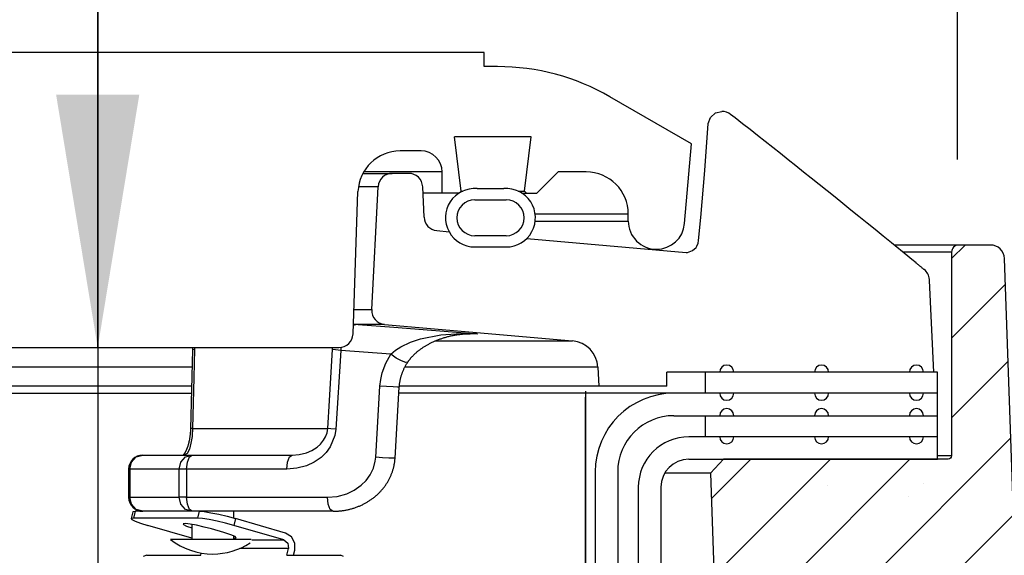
# Model space of a CAD drawing. Extents: x -1276 to 451, y 2026 to 3394.
# Tile 38 of 104: x -681.42 to -677.04, y 3190.28 to 3192.66. Entities that reach past the tile are written whole.
import ezdxf

# ---------------------------------------------------------------- set-up
doc = ezdxf.new("R2010")
doc.units = 0
doc.header["$MEASUREMENT"] = 0
doc.header["$PDSIZE"] = 1
doc.layers.get('DEFPOINTS').update_dxf_attribs({"linetype": 'CONTINUOUS'})
for name, color, linetype in [('CONCRETE-HATCH', 2, 'CONTINUOUS'), ('DIM', 3, 'CONTINUOUS'), ('SPILL-BUCKET', 1, 'CONTINUOUS'), ('TEXT', 3, 'CONTINUOUS')]:
    doc.layers.add(name, color=color, linetype=linetype)
doc.styles.add('SIMPLEX', font='simplex')
doc.dimstyles.new('DIM12', dxfattribs={"dimscale": 12, "dimtxt": 0.09375, "dimasz": 0.09375, "dimexe": 0.0625, "dimexo": 0.0625, "dimgap": 0.0625, "dimtad": 1, "dimdec": 4, "dimzin": 3, "dimdsep": 46, "dimlunit": 4, "dimtxsty": 'SIMPLEX', "dimcen": 0, "dimclrd": 3, "dimclre": 3, "dimclrt": 3, "dimadec": 0, "dimazin": 0, "dimtfac": 1, "dimtdec": 4, "dimtmove": 0, "dimatfit": 3, "dimfxl": 1, "dimfrac": 2, "dimtolj": 1, "dimtzin": 3, "dimarcsym": 0})

# ---------------------------------------------------------------- blocks, each defined once
blk = doc.blocks.new('*D125')
at = {"layer": 'DEFPOINTS', "color": 0, "transparency": 16777216}
for p in [(-669.2487, 3194.1295), (-677.2487, 3191.293), (-669.2487, 3190.293)]:
    blk.add_point(p, dxfattribs=at)
at = {"layer": 'DIM', "color": 3, "lineweight": -2, "transparency": 16777216}
for p, q in [((-677.2487, 3192.043), (-677.2487, 3194.8795)), ((-669.2487, 3191.043), (-669.2487, 3194.8795)), ((-676.1237, 3194.1295), (-670.3737, 3194.1295))]:
    blk.add_line(p, q, dxfattribs=at)
at = {"layer": 'DIM', "color": 3, "transparency": 16777216}
for points in [[(-676.1237, 3194.317), (-676.1237, 3193.942), (-677.2487, 3194.1295)], [(-670.3737, 3194.317), (-670.3737, 3193.942), (-669.2487, 3194.1295)]]:
    blk.add_solid(points, dxfattribs=at)
at = {"layer": 'DIM', "color": 3, "transparency": 16777216, "insert": (-673.2487, 3195.5491), "char_height": 1.125, "attachment_point": 5, "style": 'SIMPLEX'}
blk.add_mtext('\\A1;8"', dxfattribs=at)

msp = doc.modelspace()

# ---------------------------------------------------------------- hatches: boundary and pattern name
at = {"layer": 'CONCRETE-HATCH'}
h = msp.add_hatch(dxfattribs=at)
h.set_pattern_fill('AR-CONC', color=256, scale=0.5, angle=360, style=0)
h.set_pattern_definition([(50, (-169.5248, 3316.7772), (3.586301, -0.31376), [0.375, -4.125]), (355, (-169.5248, 3316.7772), (-0.693757, 3.76096), [0.3, -3.3]), (100.4514, (-169.226, 3316.751), (2.892547, 3.447198), [0.3187, -3.50571]), (46.1842, (-169.5248, 3317.777), (5.336205, -0.827595), [0.5625, -6.1875]), (96.6356, (-169.08, 3317.708), (4.673314, 4.87059), [0.47805, -5.258565]), (351.1842, (-169.525, 3317.777), (4.67331, 4.870593), [0.45, -4.95]), (21, (-169.0248, 3317.5272), (2.984535, -2.013094), [0.375, -4.125]), (326, (-169.0248, 3317.5272), (1.216577, 3.62575), [0.3, -3.3]), (71.4514, (-168.776, 3317.3594), (4.201113, 1.612652), [0.3187, -3.50571]), (37.5, (-169.5248, 3316.7772), (0.0607993, 1.6644693), [0, -3.26, 0, -3.35, 0, -3.3125]), (7.5, (-169.5248, 3316.7772), (1.3153477, 1.9720586), [0, -1.91, 0, -3.185, 0, -1.2625]), (327.5, (-170.6398, 3316.7772), (2.6691122, -0.1127744), [0, -1.25, 0, -3.9, 0, -5.175]), (317.5, (-171.1398, 3316.7772), (2.915931, 0.500525), [0, -1.625, 0, -2.59, 0, -3.675])])
h.paths.add_polyline_path([(-650.5321, 3186.99941), (-651.61549, 3187.77257), (-651.02524, 3190.13437), (-668.90672, 3190.13437), (-679.05607, 3190.13437), (-679.05607, 3189.80869), (-679.65456, 3189.80869), (-679.65456, 3189.17332), (-679.01866, 3188.79958), (-678.55732, 3188.78713), (-678.19573, 3188.50059), (-678.19573, 3188.12684), (-678.19573, 3182.41562), (-652.95427, 3182.41562), (-652.30422, 3185.01671), (-653.37935, 3185.91906)])
h.paths.add_polyline_path([(-676.91105, 3191.28413, 0.0465315), (-677.65073, 3191.35312), (-678.83163, 3191.35312), (-678.83163, 3190.53126), (-679.05607, 3190.53126), (-679.05607, 3190.13437), (-670.8007, 3190.13437)])
at = {"layer": 'SPILL-BUCKET'}
h = msp.add_hatch(dxfattribs=at)
h.set_pattern_fill('ANSI31', scale=2, style=0)
h.set_pattern_definition([(45, (5550.76616, 1890.3706), (-0.176776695, 0.176776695), [])])
edge = h.paths.add_edge_path()
edge.add_line((-678.28951, 3190.70985), (-678.34771, 3190.64744))
edge.add_line((-678.34771, 3190.64744), (-678.29825, 3189.23099))
edge.add_line((-678.29825, 3189.23099), (-677.97294, 3189.23099))
edge.add_line((-677.97294, 3189.23099), (-677.9555, 3189.73043))
edge.add_arc((-677.83061, 3189.72611), 0.12496, 90.01861, 178.01856, ccw=False)
edge.add_line((-677.83066, 3189.85107), (-677.04382, 3189.85107))
edge.add_arc((-677.0438, 3189.91355), 0.06248, 269.98072, 361.98074)
edge.add_line((-676.98136, 3189.9157), (-677.04025, 3191.60205))
edge.add_arc((-677.10269, 3191.59985), 0.06248, 2.01864, 90.01862)
edge.add_line((-677.10271, 3191.66233), (-677.24455, 3191.66233))
edge.add_arc((-677.24454, 3191.63109), 0.03124, 90.01957, 180.01957)
edge.add_line((-677.27578, 3191.63108), (-677.27578, 3190.72484))
edge.add_arc((-677.29108, 3190.72516), 0.01531, 268.81278, 358.81278, ccw=False)
edge.add_line((-677.2914, 3190.70985), (-678.28951, 3190.70985))

# ---------------------------------------------------------------- linework, layer by layer
at = {"layer": 'DEFPOINTS', "linetype": 'Continuous'}
for points in [[(-678.23939, 3182.57429), (-678.23939, 3188.34981), (-678.90186, 3188.65134), (-678.90186, 3191.01179)], [(-678.24064, 3182.54884), (-678.24064, 3188.32436), (-678.90311, 3188.62589), (-678.90311, 3190.98634)]]:
    msp.add_lwpolyline(points, dxfattribs=at)
at = {"layer": 'SPILL-BUCKET', "linetype": 'Continuous'}
for p, q in [((-679.35248, 3192.518), (-683.53712, 3192.518)), ((-679.35248, 3192.45554), (-679.35248, 3192.518)), ((-679.29399, 3192.45554), (-679.35248, 3192.45554)), ((-678.43124, 3192.11203), (-678.79433, 3192.32166)), ((-679.14393, 3192.14325), (-679.48509, 3192.14325)), ((-679.4555, 3191.90233), (-679.48509, 3192.14325)), ((-679.17351, 3191.90233), (-679.14393, 3192.14325)), ((-678.46224, 3191.75762), (-678.43124, 3192.11203)), ((-679.63354, 3192.0808), (-679.72654, 3192.0808)), ((-679.60449, 3191.98711), (-679.88881, 3191.98711)), ((-679.56861, 3191.98711), (-679.60449, 3191.98711)), ((-679.54705, 3191.98711), (-679.56861, 3191.98711)), ((-679.53985, 3191.98711), (-679.54705, 3191.98711)), ((-679.53985, 3191.89342), (-679.53985, 3191.98711)), ((-679.11827, 3191.89342), (-679.02458, 3191.98711)), ((-678.89967, 3191.98711), (-679.02458, 3191.98711)), ((-679.93591, 3191.26667), (-679.9138, 3191.89997)), ((-679.46419, 3191.89342), (-679.62507, 3191.89342)), ((-679.4644, 3191.89342), (-679.4555, 3191.90233)), ((-679.4555, 3191.90233), (-679.44746, 3191.90233)), ((-679.38431, 3191.91298), (-679.26569, 3191.91298)), ((-679.20253, 3191.90233), (-679.18077, 3191.90233)), ((-679.18581, 3191.89342), (-679.11827, 3191.89342)), ((-679.18077, 3191.90233), (-679.17351, 3191.90233)), ((-679.17351, 3191.90233), (-679.16461, 3191.89342)), ((-679.39495, 3191.86345), (-679.25505, 3191.86345)), ((-678.71229, 3191.79974), (-678.71883, 3191.79974)), ((-678.71229, 3191.76851), (-678.71229, 3191.79974)), ((-678.71882, 3191.76851), (-678.71229, 3191.76851)), ((-679.25505, 3191.70356), (-679.39495, 3191.70356)), ((-679.39495, 3191.65359), (-679.25505, 3191.65359)), ((-681.68424, 3191.2064), (-679.99833, 3191.2064))]:
    msp.add_line(p, q, dxfattribs=at)
at = {"layer": 'SPILL-BUCKET', "color": 1, "linetype": 'Continuous'}
for p, q in [((-678.3576, 3192.2025), (-678.34677, 3192.22993)), ((-678.34677, 3192.22993), (-678.32464, 3192.24929)), ((-678.32464, 3192.24929), (-678.29614, 3192.25627)), ((-678.24767, 3192.23518), (-678.25765, 3192.24298)), ((-678.23769, 3192.22737), (-678.24767, 3192.23518)), ((-678.20448, 3192.20132), (-678.23769, 3192.22737)), ((-678.37239, 3191.9937), (-678.3576, 3192.2025)), ((-678.1713, 3192.17523), (-678.20448, 3192.20132)), ((-678.13778, 3192.14882), (-678.1713, 3192.17523)), ((-678.10429, 3192.12239), (-678.13778, 3192.14882)), ((-678.07043, 3192.09562), (-678.10429, 3192.12239)), ((-678.03661, 3192.06881), (-678.07043, 3192.09562)), ((-678.0024, 3192.04166), (-678.03661, 3192.06881)), ((-677.96823, 3192.01448), (-678.0024, 3192.04166)), ((-677.93366, 3191.98693), (-677.96823, 3192.01448)), ((-679.68862, 3191.98087), (-679.76164, 3191.98087)), ((-678.3901, 3191.78508), (-678.37239, 3191.9937)), ((-677.89912, 3191.95935), (-677.93366, 3191.98693)), ((-677.86404, 3191.93128), (-677.89912, 3191.95935)), ((-679.85267, 3191.37488), (-679.82401, 3191.92168)), ((-679.62031, 3191.78576), (-679.62622, 3191.92113)), ((-677.82898, 3191.90319), (-677.86404, 3191.93128)), ((-677.79365, 3191.87481), (-677.82898, 3191.90319)), ((-677.75835, 3191.84642), (-677.79365, 3191.87481)), ((-677.72276, 3191.81773), (-677.75835, 3191.84642)), ((-678.39985, 3191.68277), (-678.3901, 3191.78508)), ((-677.68721, 3191.78903), (-677.72276, 3191.81773)), ((-677.65135, 3191.76002), (-677.68721, 3191.78903)), ((-677.61553, 3191.73099), (-677.65135, 3191.76002)), ((-679.56336, 3191.72626), (-679.50912, 3191.72152)), ((-677.57939, 3191.70166), (-677.61553, 3191.73099)), ((-677.54329, 3191.67229), (-677.57939, 3191.70166)), ((-679.16354, 3191.69128), (-678.45502, 3191.6293)), ((-678.41117, 3191.65164), (-678.40906, 3191.65462)), ((-678.40906, 3191.65462), (-678.4072, 3191.65766)), ((-678.4072, 3191.65766), (-678.40203, 3191.66995)), ((-678.40203, 3191.66995), (-678.39985, 3191.68277)), ((-677.47047, 3191.61291), (-677.54329, 3191.67229)), ((-678.45502, 3191.6293), (-678.449, 3191.62938)), ((-678.449, 3191.62938), (-678.42678, 3191.63725)), ((-678.42678, 3191.63725), (-678.41117, 3191.65164)), ((-677.45187, 3191.59769), (-677.47047, 3191.61291)), ((-677.43327, 3191.58247), (-677.45187, 3191.59769)), ((-677.43279, 3191.58207), (-677.43328, 3191.58247)), ((-677.43229, 3191.58166), (-677.43279, 3191.58207)), ((-677.42987, 3191.57968), (-677.43229, 3191.58166)), ((-677.42747, 3191.57772), (-677.42987, 3191.57968)), ((-677.42513, 3191.57581), (-677.42747, 3191.57772)), ((-677.42281, 3191.57391), (-677.42513, 3191.57581)), ((-677.42055, 3191.57207), (-677.42281, 3191.57391)), ((-677.41831, 3191.57024), (-677.42055, 3191.57207)), ((-677.41612, 3191.56845), (-677.41831, 3191.57024)), ((-677.41394, 3191.56668), (-677.41612, 3191.56845)), ((-677.41182, 3191.56496), (-677.41394, 3191.56668)), ((-677.40972, 3191.56326), (-677.41182, 3191.56496)), ((-677.40772, 3191.56163), (-677.40972, 3191.56326)), ((-677.40574, 3191.56002), (-677.40772, 3191.56163)), ((-677.40385, 3191.55849), (-677.40574, 3191.56002)), ((-677.40197, 3191.55696), (-677.40385, 3191.55849)), ((-677.40016, 3191.5555), (-677.40197, 3191.55696)), ((-677.39838, 3191.55406), (-677.40016, 3191.5555)), ((-677.39767, 3191.55348), (-677.39838, 3191.55406)), ((-677.39695, 3191.55291), (-677.39767, 3191.55348)), ((-677.37391, 3191.50891), (-677.37395, 3191.50947)), ((-677.37386, 3191.50836), (-677.37391, 3191.50891)), ((-677.37375, 3191.50707), (-677.37386, 3191.50836)), ((-677.37364, 3191.50583), (-677.37375, 3191.50707)), ((-677.37349, 3191.5041), (-677.37364, 3191.50583)), ((-677.35385, 3191.09709), (-677.37349, 3191.5041)), ((-679.79574, 3191.30939), (-678.96099, 3191.23636)), ((-678.84714, 3191.11846), (-678.84274, 3191.03463)), ((-677.33823, 3191.09709), (-678.54054, 3191.09709)), ((-678.54054, 3191.03463), (-678.54054, 3191.09709)), ((-677.33823, 3190.80979), (-677.33823, 3191.09709)), ((-678.54054, 3191.03463), (-678.84274, 3191.03463)), ((-677.33823, 3191.0034), (-678.50976, 3191.0034)), ((-678.50976, 3190.90347), (-677.33823, 3190.90347)), ((-677.33821, 3190.80979), (-678.4431, 3190.80979)), ((-677.33821, 3190.70985), (-677.33821, 3190.80979)), ((-678.4431, 3190.70985), (-677.33821, 3190.70985)), ((-678.85952, 3190.65364), (-678.85952, 3190.22677)), ((-678.75959, 3190.65364), (-678.75959, 3190.22677)), ((-678.66795, 3190.58494), (-678.66795, 3176.38738)), ((-678.56802, 3190.58494), (-678.56802, 3176.38738))]:
    msp.add_line(p, q, dxfattribs=at)
at = {"layer": 'SPILL-BUCKET', "color": 7}
for p, q in [((-679.89215, 3191.98087), (-679.76164, 3191.98087)), ((-679.82401, 3191.92168), (-679.91177, 3191.92168)), ((-677.24455, 3191.66233), (-677.53107, 3191.66233)), ((-677.27578, 3191.6311), (-677.49278, 3191.6311)), ((-679.93211, 3191.37488), (-679.85267, 3191.37488)), ((-679.79574, 3191.30939), (-679.93442, 3191.30939)), ((-679.56958, 3191.23636), (-678.96098, 3191.23636)), ((-678.84714, 3191.11846), (-679.70595, 3191.11846)), ((-678.50976, 3191.0034), (-679.73178, 3191.0034)), ((-678.84274, 3191.03463), (-679.72994, 3191.03463)), ((-677.27577, 3190.72484), (-677.33821, 3190.72484)), ((-678.34771, 3190.64744), (-678.55126, 3190.64744))]:
    msp.add_line(p, q, dxfattribs=at)
at = {"layer": 'SPILL-BUCKET', "color": 7, "linetype": 'Continuous'}
for p, q in [((-678.71883, 3191.79974), (-679.12615, 3191.79974)), ((-679.126, 3191.76851), (-678.71882, 3191.76851)), ((-680.65141, 3191.11846), (-691.84963, 3191.11846)), ((-678.36878, 3191.0034), (-678.36878, 3191.09709)), ((-692.18701, 3191.0034), (-680.65382, 3191.0034)), ((-680.65351, 3191.03463), (-691.85402, 3191.03463)), ((-678.36878, 3190.80979), (-678.36878, 3190.90347))]:
    msp.add_line(p, q, dxfattribs=at)
at = {"layer": 'SPILL-BUCKET', "color": 8, "linetype": 'Continuous'}
for p, q in [((-679.9252, 3191.30797), (-679.9346, 3191.30398)), ((-679.91264, 3191.30939), (-679.9252, 3191.30797)), ((-679.91264, 3191.30939), (-679.75426, 3191.29693)), ((-679.75426, 3191.29693), (-679.38288, 3191.26719)), ((-679.63648, 3191.24463), (-679.54626, 3191.26289)), ((-679.54626, 3191.26289), (-679.4556, 3191.26939)), ((-679.50309, 3191.25776), (-679.49907, 3191.25865)), ((-679.49907, 3191.25865), (-679.49505, 3191.2595)), ((-679.49505, 3191.2595), (-679.49095, 3191.26032)), ((-679.49095, 3191.26032), (-679.48685, 3191.2611)), ((-679.48685, 3191.2611), (-679.48267, 3191.26185)), ((-679.48267, 3191.26185), (-679.47849, 3191.26256)), ((-679.47849, 3191.26256), (-679.47422, 3191.26324)), ((-679.47422, 3191.26324), (-679.46997, 3191.26388)), ((-679.46997, 3191.26388), (-679.46592, 3191.26444)), ((-679.46592, 3191.26444), (-679.46189, 3191.26496)), ((-679.46189, 3191.26496), (-679.45769, 3191.26547)), ((-679.45769, 3191.26547), (-679.45351, 3191.26592)), ((-679.4556, 3191.26939), (-679.38345, 3191.26723)), ((-679.45351, 3191.26592), (-679.44929, 3191.26634)), ((-679.44929, 3191.26634), (-679.44509, 3191.26671)), ((-679.44509, 3191.26671), (-679.44087, 3191.26704)), ((-679.44087, 3191.26704), (-679.43665, 3191.26733)), ((-679.40866, 3191.26719), (-679.43845, 3191.26719)), ((-679.43665, 3191.26733), (-679.43242, 3191.26757)), ((-679.43242, 3191.26757), (-679.42819, 3191.26777)), ((-679.42819, 3191.26777), (-679.42395, 3191.26794)), ((-679.42395, 3191.26794), (-679.41972, 3191.26804)), ((-679.41972, 3191.26804), (-679.41752, 3191.26808)), ((-679.41752, 3191.26808), (-679.41532, 3191.2681)), ((-679.38331, 3191.26722), (-679.41527, 3191.26718)), ((-679.38288, 3191.26719), (-679.40866, 3191.26719)), ((-679.38345, 3191.26723), (-679.38288, 3191.26719)), ((-679.38288, 3191.26719), (-679.38331, 3191.26722)), ((-679.72283, 3191.21003), (-679.68019, 3191.23001)), ((-679.68019, 3191.23001), (-679.63648, 3191.24463)), ((-679.61276, 3191.2145), (-679.61023, 3191.216)), ((-679.61023, 3191.216), (-679.60769, 3191.21747)), ((-679.60769, 3191.21747), (-679.60506, 3191.21898)), ((-679.60506, 3191.21898), (-679.60242, 3191.22045)), ((-679.60242, 3191.22045), (-679.59935, 3191.22212)), ((-679.59935, 3191.22212), (-679.59629, 3191.22374)), ((-679.59629, 3191.22374), (-679.59314, 3191.22537)), ((-679.59314, 3191.22537), (-679.59, 3191.22696)), ((-679.59, 3191.22696), (-679.58677, 3191.22855)), ((-679.58677, 3191.22855), (-679.58354, 3191.23011)), ((-679.58354, 3191.23011), (-679.58022, 3191.23166)), ((-679.58022, 3191.23166), (-679.5769, 3191.23317)), ((-679.5769, 3191.23317), (-679.5735, 3191.23467)), ((-679.5735, 3191.23467), (-679.5701, 3191.23614)), ((-679.5701, 3191.23614), (-679.56661, 3191.23761)), ((-679.56661, 3191.23761), (-679.56311, 3191.23904)), ((-679.56311, 3191.23904), (-679.55939, 3191.24051)), ((-679.55939, 3191.24051), (-679.55566, 3191.24194)), ((-679.55566, 3191.24194), (-679.55208, 3191.24328)), ((-679.55208, 3191.24328), (-679.54849, 3191.24458)), ((-679.54849, 3191.24458), (-679.54485, 3191.24586)), ((-679.54485, 3191.24586), (-679.54122, 3191.2471)), ((-679.54122, 3191.2471), (-679.53752, 3191.24831)), ((-679.53752, 3191.24831), (-679.53384, 3191.24949)), ((-679.53384, 3191.24949), (-679.53009, 3191.25064)), ((-679.53009, 3191.25064), (-679.52634, 3191.25175)), ((-679.52634, 3191.25175), (-679.52253, 3191.25284)), ((-679.52253, 3191.25284), (-679.51872, 3191.25388)), ((-679.51872, 3191.25388), (-679.51485, 3191.25491)), ((-679.51485, 3191.25491), (-679.51098, 3191.25589)), ((-679.51098, 3191.25589), (-679.50703, 3191.25685)), ((-679.50703, 3191.25685), (-679.50309, 3191.25776)), ((-680.64949, 3191.19549), (-680.65387, 3191.02015)), ((-680.6472, 3191.19644), (-680.64949, 3191.19549)), ((-680.64948, 3191.19568), (-680.64949, 3191.19559)), ((-680.64949, 3191.19559), (-680.64949, 3191.19549)), ((-680.64948, 3191.2064), (-680.64944, 3191.20408)), ((-680.64944, 3191.19779), (-680.64948, 3191.19568)), ((-680.64944, 3191.20408), (-680.64942, 3191.20199)), ((-680.64942, 3191.19989), (-680.64944, 3191.19779)), ((-680.64942, 3191.20199), (-680.64942, 3191.19989)), ((-680.64057, 3191.1972), (-680.6472, 3191.19644)), ((-680.64057, 3191.1972), (-680.64371, 3191.07255)), ((-680.64049, 3191.20638), (-680.64057, 3191.1972)), ((-680.04095, 3190.97116), (-680.02733, 3191.1972)), ((-680.02733, 3191.1972), (-680.0264, 3191.20619)), ((-680.01409, 3191.19576), (-680.02733, 3191.1972)), ((-679.99074, 3191.19393), (-680.01409, 3191.19576)), ((-679.99074, 3191.19393), (-680.01191, 3190.84325)), ((-679.99022, 3191.20086), (-679.99074, 3191.19393)), ((-679.76814, 3191.17652), (-679.99074, 3191.19393)), ((-679.9894, 3191.20704), (-679.99022, 3191.20086)), ((-679.79056, 3191.13648), (-679.76814, 3191.17652)), ((-679.76814, 3191.17652), (-679.74649, 3191.19496)), ((-679.74412, 3191.15989), (-679.76814, 3191.17652)), ((-679.74649, 3191.19496), (-679.72283, 3191.21003)), ((-679.66904, 3191.17057), (-679.66735, 3191.1723)), ((-679.66735, 3191.1723), (-679.66553, 3191.17411)), ((-679.66553, 3191.17411), (-679.66371, 3191.17588)), ((-679.66371, 3191.17588), (-679.66176, 3191.17775)), ((-679.66176, 3191.17775), (-679.65979, 3191.17958)), ((-679.65979, 3191.17958), (-679.65767, 3191.18152)), ((-679.65767, 3191.18152), (-679.65554, 3191.18342)), ((-679.65554, 3191.18342), (-679.65366, 3191.18506)), ((-679.65366, 3191.18506), (-679.65179, 3191.18668)), ((-679.65179, 3191.18668), (-679.64983, 3191.18833)), ((-679.64983, 3191.18833), (-679.64786, 3191.18995)), ((-679.64786, 3191.18995), (-679.64568, 3191.19173)), ((-679.64568, 3191.19173), (-679.64349, 3191.19347)), ((-679.64349, 3191.19347), (-679.64122, 3191.19522)), ((-679.64122, 3191.19522), (-679.63895, 3191.19695)), ((-679.63895, 3191.19695), (-679.63659, 3191.19871)), ((-679.63659, 3191.19871), (-679.63423, 3191.20042)), ((-679.63423, 3191.20042), (-679.63176, 3191.20218)), ((-679.63176, 3191.20218), (-679.62928, 3191.2039)), ((-679.62928, 3191.2039), (-679.62669, 3191.20567)), ((-679.62669, 3191.20567), (-679.62409, 3191.2074)), ((-679.62409, 3191.2074), (-679.62135, 3191.20918)), ((-679.62135, 3191.20918), (-679.6186, 3191.21092)), ((-679.6186, 3191.21092), (-679.61568, 3191.21273)), ((-679.61568, 3191.21273), (-679.61276, 3191.2145)), ((-679.80625, 3191.0942), (-679.79056, 3191.13648)), ((-679.72014, 3191.14692), (-679.74412, 3191.15989)), ((-679.70146, 3191.14047), (-679.72014, 3191.14692)), ((-679.7024, 3191.12517), (-679.70087, 3191.12791)), ((-679.6922, 3191.14196), (-679.70146, 3191.14047)), ((-679.70087, 3191.12791), (-679.6993, 3191.13062)), ((-679.6993, 3191.13062), (-679.69768, 3191.13333)), ((-679.69768, 3191.13333), (-679.69603, 3191.13602)), ((-679.69603, 3191.13602), (-679.69436, 3191.13867)), ((-679.69436, 3191.13867), (-679.69265, 3191.14128)), ((-679.69265, 3191.14128), (-679.69242, 3191.14162)), ((-679.69242, 3191.14162), (-679.6922, 3191.14196)), ((-679.6922, 3191.14196), (-679.69217, 3191.14201)), ((-679.69217, 3191.14201), (-679.69215, 3191.14205)), ((-679.69215, 3191.14205), (-679.69101, 3191.14374)), ((-679.69101, 3191.14374), (-679.68987, 3191.1454)), ((-679.68987, 3191.1454), (-679.68867, 3191.14709)), ((-679.68867, 3191.14709), (-679.68747, 3191.14877)), ((-679.68747, 3191.14877), (-679.68625, 3191.15043)), ((-679.68625, 3191.15043), (-679.68501, 3191.15208)), ((-679.68501, 3191.15208), (-679.68373, 3191.15374)), ((-679.68373, 3191.15374), (-679.68244, 3191.15538)), ((-679.68244, 3191.15538), (-679.68109, 3191.15705)), ((-679.68109, 3191.15705), (-679.67974, 3191.15869)), ((-679.67974, 3191.15869), (-679.67833, 3191.16037)), ((-679.67833, 3191.16037), (-679.67691, 3191.16203)), ((-679.67691, 3191.16203), (-679.67541, 3191.16373)), ((-679.67541, 3191.16373), (-679.67391, 3191.16539)), ((-679.67391, 3191.16539), (-679.67233, 3191.16712)), ((-679.67233, 3191.16712), (-679.67073, 3191.16881)), ((-679.67073, 3191.16881), (-679.66904, 3191.17057)), ((-679.81297, 3191.06454), (-679.80625, 3191.0942)), ((-679.7204, 3191.08335), (-679.71948, 3191.08619)), ((-679.71948, 3191.08619), (-679.71852, 3191.08904)), ((-679.71852, 3191.08904), (-679.71752, 3191.09188)), ((-679.71752, 3191.09188), (-679.71648, 3191.09469)), ((-679.71648, 3191.09469), (-679.71541, 3191.0975)), ((-679.71541, 3191.0975), (-679.7143, 3191.10029)), ((-679.7143, 3191.10029), (-679.71315, 3191.10306)), ((-679.71315, 3191.10306), (-679.71194, 3191.10586)), ((-679.71194, 3191.10586), (-679.7107, 3191.10865)), ((-679.7107, 3191.10865), (-679.70942, 3191.11143)), ((-679.70942, 3191.11143), (-679.7081, 3191.11419)), ((-679.7081, 3191.11419), (-679.70674, 3191.11695)), ((-679.70674, 3191.11695), (-679.70534, 3191.11969)), ((-679.70534, 3191.11969), (-679.70389, 3191.12244)), ((-679.70389, 3191.12244), (-679.7024, 3191.12517)), ((-680.64371, 3191.07255), (-680.64942, 3190.84652)), ((-679.81638, 3191.03465), (-679.81297, 3191.06454)), ((-679.72966, 3191.03735), (-679.72938, 3191.04025)), ((-679.72938, 3191.04025), (-679.72906, 3191.04314)), ((-679.72906, 3191.04314), (-679.7287, 3191.04602)), ((-679.7287, 3191.04602), (-679.7283, 3191.04891)), ((-679.7283, 3191.04891), (-679.72787, 3191.05179)), ((-679.72787, 3191.05179), (-679.72739, 3191.05467)), ((-679.72739, 3191.05467), (-679.72687, 3191.05755)), ((-679.72687, 3191.05755), (-679.72631, 3191.06044)), ((-679.72631, 3191.06044), (-679.72572, 3191.06331)), ((-679.72572, 3191.06331), (-679.72508, 3191.06619)), ((-679.72508, 3191.06619), (-679.7244, 3191.06906)), ((-679.7244, 3191.06906), (-679.72368, 3191.07192)), ((-679.72368, 3191.07192), (-679.72293, 3191.07476)), ((-679.72293, 3191.07476), (-679.72213, 3191.07763)), ((-679.72213, 3191.07763), (-679.72129, 3191.08048)), ((-679.72129, 3191.08048), (-679.7204, 3191.08335)), ((-680.65387, 3191.02015), (-680.65826, 3190.84481)), ((-679.83521, 3190.71833), (-679.81638, 3191.03465)), ((-679.78643, 3191.03276), (-679.81638, 3191.03465)), ((-679.75791, 3191.03132), (-679.78643, 3191.03276)), ((-679.73754, 3191.03066), (-679.75791, 3191.03132)), ((-679.73954, 3190.87278), (-679.73014, 3191.03095)), ((-679.73014, 3191.03095), (-679.73754, 3191.03066)), ((-679.73012, 3191.03095), (-679.73002, 3191.0327)), ((-679.73002, 3191.0327), (-679.7299, 3191.03445)), ((-679.7299, 3191.03445), (-679.72966, 3191.03735)), ((-680.04847, 3190.84652), (-680.04095, 3190.97116)), ((-679.74896, 3190.71462), (-679.73954, 3190.87278)), ((-680.65957, 3190.82268), (-680.65978, 3190.82054)), ((-680.65937, 3190.82483), (-680.65957, 3190.82268)), ((-680.65919, 3190.82698), (-680.65937, 3190.82483)), ((-680.65903, 3190.82914), (-680.65919, 3190.82698)), ((-680.65888, 3190.8313), (-680.65903, 3190.82914)), ((-680.65874, 3190.83347), (-680.65888, 3190.8313)), ((-680.65861, 3190.83566), (-680.65874, 3190.83347)), ((-680.65851, 3190.83785), (-680.65861, 3190.83566)), ((-680.65841, 3190.84005), (-680.65851, 3190.83785)), ((-680.65833, 3190.84225), (-680.65841, 3190.84005)), ((-680.6583, 3190.84353), (-680.65833, 3190.84225)), ((-680.65827, 3190.84481), (-680.6583, 3190.84353)), ((-680.65599, 3190.84575), (-680.65826, 3190.84481)), ((-680.64942, 3190.84652), (-680.65599, 3190.84575)), ((-680.64942, 3190.84652), (-680.65103, 3190.81583)), ((-680.64942, 3190.84652), (-680.52058, 3190.84652)), ((-680.52058, 3190.84652), (-680.40288, 3190.84652)), ((-680.40288, 3190.84652), (-680.29659, 3190.84652)), ((-680.29659, 3190.84652), (-680.20195, 3190.84652)), ((-680.20195, 3190.84652), (-680.11917, 3190.84652)), ((-680.11917, 3190.84652), (-680.04847, 3190.84652)), ((-680.0578, 3190.80991), (-680.05149, 3190.82767)), ((-680.05149, 3190.82767), (-680.04955, 3190.83693)), ((-680.04955, 3190.83693), (-680.04847, 3190.84652)), ((-680.03521, 3190.84507), (-680.04847, 3190.84652)), ((-680.01191, 3190.84325), (-680.03521, 3190.84507)), ((-680.01191, 3190.84325), (-680.01612, 3190.81498)), ((-680.66718, 3190.7787), (-680.66766, 3190.77691)), ((-680.6667, 3190.78053), (-680.66718, 3190.7787)), ((-680.66624, 3190.78236), (-680.6667, 3190.78053)), ((-680.6658, 3190.78422), (-680.66624, 3190.78236)), ((-680.66536, 3190.7861), (-680.6658, 3190.78422)), ((-680.66493, 3190.78799), (-680.66536, 3190.7861)), ((-680.66452, 3190.78989), (-680.66493, 3190.78799)), ((-680.66412, 3190.7918), (-680.66452, 3190.78989)), ((-680.66374, 3190.79372), (-680.66412, 3190.7918)), ((-680.66336, 3190.79565), (-680.66374, 3190.79372)), ((-680.66299, 3190.79764), (-680.66336, 3190.79565)), ((-680.65617, 3190.78052), (-680.66326, 3190.75512)), ((-680.66263, 3190.79965), (-680.66299, 3190.79764)), ((-680.66229, 3190.8017), (-680.66263, 3190.79965)), ((-680.66195, 3190.80377), (-680.66229, 3190.8017)), ((-680.66163, 3190.80585), (-680.66195, 3190.80377)), ((-680.66132, 3190.80795), (-680.66163, 3190.80585)), ((-680.66103, 3190.80999), (-680.66132, 3190.80795)), ((-680.66076, 3190.81203), (-680.66103, 3190.80999)), ((-680.66049, 3190.81415), (-680.66076, 3190.81203)), ((-680.66024, 3190.81628), (-680.66049, 3190.81415)), ((-680.66, 3190.8184), (-680.66024, 3190.81628)), ((-680.65978, 3190.82054), (-680.66, 3190.8184)), ((-680.6515, 3190.81103), (-680.65617, 3190.78052)), ((-680.65103, 3190.81583), (-680.6515, 3190.81103)), ((-680.09587, 3190.76317), (-680.08029, 3190.77713)), ((-680.08029, 3190.77713), (-680.06645, 3190.79439)), ((-680.06645, 3190.79439), (-680.0578, 3190.80991)), ((-680.01612, 3190.81498), (-680.03695, 3190.76505)), ((-680.68664, 3190.73331), (-680.68714, 3190.73264)), ((-680.68615, 3190.734), (-680.68664, 3190.73331)), ((-680.68564, 3190.73471), (-680.68615, 3190.734)), ((-680.67336, 3190.73584), (-680.68607, 3190.72814)), ((-680.68514, 3190.73545), (-680.68564, 3190.73471)), ((-680.68462, 3190.73622), (-680.68514, 3190.73545)), ((-680.68409, 3190.73705), (-680.68462, 3190.73622)), ((-680.68355, 3190.73791), (-680.68409, 3190.73705)), ((-680.68299, 3190.73882), (-680.68355, 3190.73791)), ((-680.68243, 3190.73977), (-680.68299, 3190.73882)), ((-680.68186, 3190.74077), (-680.68243, 3190.73977)), ((-680.68128, 3190.7418), (-680.68186, 3190.74077)), ((-680.68069, 3190.74288), (-680.68128, 3190.7418)), ((-680.6801, 3190.74399), (-680.68069, 3190.74288)), ((-680.67951, 3190.74515), (-680.6801, 3190.74399)), ((-680.67891, 3190.74634), (-680.67951, 3190.74515)), ((-680.67831, 3190.74757), (-680.67891, 3190.74634)), ((-680.67771, 3190.74884), (-680.67831, 3190.74757)), ((-680.67711, 3190.75014), (-680.67771, 3190.74884)), ((-680.67651, 3190.75148), (-680.67711, 3190.75014)), ((-680.67592, 3190.75285), (-680.67651, 3190.75148)), ((-680.67532, 3190.75426), (-680.67592, 3190.75285)), ((-680.67473, 3190.7557), (-680.67532, 3190.75426)), ((-680.67415, 3190.75717), (-680.67473, 3190.7557)), ((-680.67357, 3190.75866), (-680.67415, 3190.75717)), ((-680.67299, 3190.76019), (-680.67357, 3190.75866)), ((-680.66326, 3190.75512), (-680.67336, 3190.73584)), ((-680.67242, 3190.76175), (-680.67299, 3190.76019)), ((-680.67186, 3190.76333), (-680.67242, 3190.76175)), ((-680.6713, 3190.76494), (-680.67186, 3190.76333)), ((-680.67076, 3190.76658), (-680.6713, 3190.76494)), ((-680.67022, 3190.76824), (-680.67076, 3190.76658)), ((-680.66968, 3190.76993), (-680.67022, 3190.76824)), ((-680.66917, 3190.77164), (-680.66968, 3190.76993)), ((-680.66865, 3190.77338), (-680.66917, 3190.77164)), ((-680.66815, 3190.77513), (-680.66865, 3190.77338)), ((-680.66766, 3190.77691), (-680.66815, 3190.77513)), ((-680.17452, 3190.73057), (-680.14311, 3190.73826)), ((-680.14311, 3190.73826), (-680.11898, 3190.7485)), ((-680.11898, 3190.7485), (-680.09587, 3190.76317)), ((-680.05561, 3190.73985), (-680.07782, 3190.71823)), ((-680.03695, 3190.76505), (-680.05561, 3190.73985)), ((-680.9283, 3190.66568), (-680.92057, 3190.69691)), ((-680.92057, 3190.69691), (-680.89945, 3190.71977)), ((-680.89945, 3190.71977), (-680.8706, 3190.72814)), ((-680.8706, 3190.72814), (-680.65138, 3190.72814)), ((-680.70909, 3190.66568), (-680.70136, 3190.69691)), ((-680.70136, 3190.69691), (-680.68024, 3190.71977)), ((-680.69086, 3190.72832), (-680.69107, 3190.72812)), ((-680.69053, 3190.72865), (-680.69086, 3190.72832)), ((-680.69017, 3190.72902), (-680.69053, 3190.72865)), ((-680.6898, 3190.72943), (-680.69017, 3190.72902)), ((-680.6894, 3190.72987), (-680.6898, 3190.72943)), ((-680.68898, 3190.73035), (-680.6894, 3190.72987)), ((-680.68855, 3190.73087), (-680.68898, 3190.73035)), ((-680.68809, 3190.73142), (-680.68855, 3190.73087)), ((-680.68763, 3190.73201), (-680.68809, 3190.73142)), ((-680.68714, 3190.73264), (-680.68763, 3190.73201)), ((-680.68024, 3190.71977), (-680.65138, 3190.72814)), ((-680.67529, 3190.66568), (-680.67208, 3190.69691)), ((-680.67208, 3190.69691), (-680.66334, 3190.71977)), ((-680.66334, 3190.71977), (-680.65138, 3190.72814)), ((-680.65138, 3190.72814), (-680.20589, 3190.72814)), ((-680.22979, 3190.66568), (-680.22659, 3190.69691)), ((-680.22659, 3190.69691), (-680.21785, 3190.71977)), ((-680.21785, 3190.71977), (-680.20589, 3190.72814)), ((-680.20589, 3190.72814), (-680.17452, 3190.73057)), ((-680.10865, 3190.6969), (-680.14324, 3190.68086)), ((-680.07782, 3190.71823), (-680.10865, 3190.6969)), ((-679.84549, 3190.66991), (-679.83715, 3190.70101)), ((-679.83715, 3190.70101), (-679.83521, 3190.71833)), ((-679.80525, 3190.71644), (-679.83521, 3190.71833)), ((-679.77672, 3190.71499), (-679.80525, 3190.71644)), ((-679.75635, 3190.71433), (-679.77672, 3190.71499)), ((-679.74896, 3190.71462), (-679.75635, 3190.71433)), ((-679.75229, 3190.68711), (-679.75174, 3190.69022)), ((-679.75174, 3190.69022), (-679.75123, 3190.69334)), ((-679.75123, 3190.69334), (-679.75077, 3190.69646)), ((-679.75077, 3190.69646), (-679.75035, 3190.69959)), ((-679.75035, 3190.69959), (-679.74998, 3190.70272)), ((-679.74998, 3190.70272), (-679.74965, 3190.70585)), ((-679.74965, 3190.70585), (-679.74936, 3190.70897)), ((-679.74936, 3190.70897), (-679.74912, 3190.7121)), ((-679.74912, 3190.7121), (-679.74904, 3190.71336)), ((-679.74904, 3190.71336), (-679.74898, 3190.71462)), ((-680.93305, 3190.66568), (-680.93305, 3190.54077)), ((-680.93185, 3190.66568), (-680.93305, 3190.66568)), ((-680.9283, 3190.66568), (-680.93185, 3190.66568)), ((-680.9283, 3190.66568), (-680.9283, 3190.54077)), ((-680.70909, 3190.66568), (-680.9283, 3190.66568)), ((-680.70909, 3190.54077), (-680.70909, 3190.66568)), ((-680.69555, 3190.66568), (-680.70909, 3190.66568)), ((-680.67529, 3190.66568), (-680.69555, 3190.66568)), ((-680.67529, 3190.66568), (-680.67529, 3190.54077)), ((-680.22979, 3190.66568), (-680.67529, 3190.66568)), ((-680.18535, 3190.66955), (-680.22979, 3190.66568)), ((-680.14324, 3190.68086), (-680.18535, 3190.66955)), ((-679.85927, 3190.64114), (-679.84549, 3190.66991)), ((-679.76448, 3190.64431), (-679.76333, 3190.6473)), ((-679.76333, 3190.6473), (-679.76222, 3190.6503)), ((-679.76222, 3190.6503), (-679.76116, 3190.65332)), ((-679.76116, 3190.65332), (-679.76014, 3190.65634)), ((-679.76014, 3190.65634), (-679.75916, 3190.65938)), ((-679.75916, 3190.65938), (-679.75823, 3190.66243)), ((-679.75823, 3190.66243), (-679.75733, 3190.66548)), ((-679.75733, 3190.66548), (-679.75648, 3190.66855)), ((-679.75648, 3190.66855), (-679.75568, 3190.67162)), ((-679.75568, 3190.67162), (-679.75491, 3190.67471)), ((-679.75491, 3190.67471), (-679.75419, 3190.67779)), ((-679.75419, 3190.67779), (-679.75351, 3190.68089)), ((-679.75351, 3190.68089), (-679.75288, 3190.684)), ((-679.75288, 3190.684), (-679.75229, 3190.68711)), ((-679.89936, 3190.59397), (-679.87752, 3190.61578)), ((-679.87752, 3190.61578), (-679.85927, 3190.64114)), ((-679.7867, 3190.60118), (-679.78493, 3190.60394)), ((-679.78493, 3190.60394), (-679.7832, 3190.60672)), ((-679.7832, 3190.60672), (-679.78151, 3190.60952)), ((-679.78151, 3190.60952), (-679.77986, 3190.61234)), ((-679.77986, 3190.61234), (-679.77824, 3190.61519)), ((-679.77824, 3190.61519), (-679.77667, 3190.61805)), ((-679.77667, 3190.61805), (-679.77514, 3190.62093)), ((-679.77514, 3190.62093), (-679.77366, 3190.62381)), ((-679.77366, 3190.62381), (-679.77221, 3190.62672)), ((-679.77221, 3190.62672), (-679.77082, 3190.62961)), ((-679.77082, 3190.62961), (-679.76947, 3190.63252)), ((-679.76947, 3190.63252), (-679.76816, 3190.63544)), ((-679.76816, 3190.63544), (-679.7669, 3190.63837)), ((-679.7669, 3190.63837), (-679.76567, 3190.64133)), ((-679.76567, 3190.64133), (-679.76448, 3190.64431)), ((-679.96312, 3190.55648), (-679.93024, 3190.57214)), ((-679.93024, 3190.57214), (-679.89936, 3190.59397)), ((-679.82276, 3190.55751), (-679.82034, 3190.55988)), ((-679.82034, 3190.55988), (-679.81794, 3190.56229)), ((-679.81794, 3190.56229), (-679.8156, 3190.56471)), ((-679.8156, 3190.56471), (-679.81329, 3190.56716)), ((-679.81329, 3190.56716), (-679.81104, 3190.56961)), ((-679.81104, 3190.56961), (-679.80882, 3190.57209)), ((-679.80882, 3190.57209), (-679.80662, 3190.57462)), ((-679.80662, 3190.57462), (-679.80445, 3190.57718)), ((-679.80445, 3190.57718), (-679.80232, 3190.57976)), ((-679.80232, 3190.57976), (-679.80023, 3190.58236)), ((-679.80023, 3190.58236), (-679.79818, 3190.58498)), ((-679.79818, 3190.58498), (-679.79617, 3190.58763)), ((-679.79617, 3190.58763), (-679.7942, 3190.59029)), ((-679.7942, 3190.59029), (-679.79226, 3190.59299)), ((-679.79226, 3190.59299), (-679.79036, 3190.5957)), ((-679.79036, 3190.5957), (-679.7885, 3190.59845)), ((-679.7885, 3190.59845), (-679.7867, 3190.60118)), ((-680.93185, 3190.54077), (-680.93305, 3190.54077)), ((-680.9283, 3190.54077), (-680.93185, 3190.54077)), ((-680.9283, 3190.54077), (-680.70909, 3190.54077)), ((-680.92057, 3190.50954), (-680.9283, 3190.54077)), ((-680.69555, 3190.54077), (-680.70909, 3190.54077)), ((-680.70136, 3190.50954), (-680.70909, 3190.54077)), ((-680.67529, 3190.54077), (-680.69555, 3190.54077)), ((-680.67529, 3190.54077), (-680.04968, 3190.54077)), ((-680.67208, 3190.50954), (-680.67529, 3190.54077)), ((-680.04968, 3190.54077), (-680.0064, 3190.54455)), ((-680.04647, 3190.50954), (-680.04968, 3190.54077)), ((-680.0064, 3190.54455), (-679.96312, 3190.55648)), ((-679.88173, 3190.51432), (-679.87861, 3190.51605)), ((-679.87861, 3190.51605), (-679.87553, 3190.5178)), ((-679.87553, 3190.5178), (-679.87246, 3190.5196)), ((-679.87246, 3190.5196), (-679.86944, 3190.52142)), ((-679.86944, 3190.52142), (-679.86644, 3190.52329)), ((-679.86644, 3190.52329), (-679.86349, 3190.52518)), ((-679.86349, 3190.52518), (-679.86056, 3190.5271)), ((-679.86056, 3190.5271), (-679.85765, 3190.52906)), ((-679.85765, 3190.52906), (-679.85477, 3190.53107)), ((-679.85477, 3190.53107), (-679.85192, 3190.5331)), ((-679.85192, 3190.5331), (-679.8491, 3190.53517)), ((-679.8491, 3190.53517), (-679.84632, 3190.53726)), ((-679.84632, 3190.53726), (-679.84356, 3190.5394)), ((-679.84356, 3190.5394), (-679.84084, 3190.54156)), ((-679.84084, 3190.54156), (-679.83814, 3190.54376)), ((-679.83814, 3190.54376), (-679.83549, 3190.54598)), ((-679.83549, 3190.54598), (-679.83287, 3190.54823)), ((-679.83287, 3190.54823), (-679.83029, 3190.55051)), ((-679.83029, 3190.55051), (-679.82774, 3190.55282)), ((-679.82774, 3190.55282), (-679.82524, 3190.55514)), ((-679.82524, 3190.55514), (-679.82276, 3190.55751)), ((-680.91418, 3190.47599), (-680.92165, 3190.44583)), ((-680.89945, 3190.48668), (-680.92057, 3190.50954)), ((-680.91418, 3190.47599), (-680.91143, 3190.47772)), ((-680.9044, 3190.47831), (-680.91187, 3190.44814)), ((-680.91143, 3190.47772), (-680.9044, 3190.47831)), ((-680.61758, 3190.47831), (-680.9044, 3190.47831)), ((-680.8706, 3190.47831), (-680.89945, 3190.48668)), ((-680.65138, 3190.47831), (-680.8706, 3190.47831)), ((-680.68024, 3190.48668), (-680.70136, 3190.50954)), ((-680.65138, 3190.47831), (-680.68024, 3190.48668)), ((-680.66334, 3190.48668), (-680.67208, 3190.50954)), ((-680.65138, 3190.47831), (-680.66334, 3190.48668)), ((-680.62505, 3190.44814), (-680.61758, 3190.47831)), ((-680.61758, 3190.47831), (-680.59736, 3190.47673)), ((-680.02577, 3190.47831), (-680.61758, 3190.47831)), ((-680.59736, 3190.47673), (-680.56819, 3190.47213)), ((-680.56819, 3190.47213), (-680.53296, 3190.46498)), ((-680.4656, 3190.44806), (-680.4656, 3190.47831)), ((-680.03772, 3190.48668), (-680.04647, 3190.50954)), ((-680.02577, 3190.47831), (-680.03772, 3190.48668)), ((-680.02429, 3190.47834), (-680.02187, 3190.47834)), ((-680.02187, 3190.47834), (-680.01944, 3190.47838)), ((-680.01944, 3190.47838), (-680.01568, 3190.47847)), ((-680.01568, 3190.47847), (-680.01192, 3190.47862)), ((-680.01192, 3190.47862), (-680.00817, 3190.4788)), ((-680.00817, 3190.4788), (-680.00443, 3190.47904)), ((-680.00443, 3190.47904), (-680.00071, 3190.47931)), ((-680.00071, 3190.47931), (-679.997, 3190.47964)), ((-679.997, 3190.47964), (-679.99329, 3190.48)), ((-679.99329, 3190.48), (-679.98958, 3190.48041)), ((-679.98958, 3190.48041), (-679.98586, 3190.48087)), ((-679.98586, 3190.48087), (-679.98214, 3190.48137)), ((-679.98214, 3190.48137), (-679.97845, 3190.48191)), ((-679.97845, 3190.48191), (-679.97477, 3190.4825)), ((-679.97477, 3190.4825), (-679.9711, 3190.48314)), ((-679.9711, 3190.48314), (-679.96745, 3190.48381)), ((-679.96745, 3190.48381), (-679.96381, 3190.48453)), ((-679.96381, 3190.48453), (-679.96018, 3190.4853)), ((-679.96018, 3190.4853), (-679.95657, 3190.4861)), ((-679.95657, 3190.4861), (-679.95297, 3190.48695)), ((-679.95297, 3190.48695), (-679.94938, 3190.48785)), ((-679.94938, 3190.48785), (-679.94581, 3190.48878)), ((-679.94581, 3190.48878), (-679.94225, 3190.48976)), ((-679.94225, 3190.48976), (-679.9387, 3190.49078)), ((-679.9387, 3190.49078), (-679.93516, 3190.49185)), ((-679.93516, 3190.49185), (-679.93163, 3190.49297)), ((-679.93163, 3190.49297), (-679.92815, 3190.49411)), ((-679.92815, 3190.49411), (-679.92469, 3190.4953)), ((-679.92469, 3190.4953), (-679.92125, 3190.49653)), ((-679.92125, 3190.49653), (-679.91783, 3190.49779)), ((-679.91783, 3190.49779), (-679.91443, 3190.4991)), ((-679.91443, 3190.4991), (-679.91105, 3190.50045)), ((-679.91105, 3190.50045), (-679.90769, 3190.50184)), ((-679.90769, 3190.50184), (-679.90435, 3190.50327)), ((-679.90435, 3190.50327), (-679.90105, 3190.50474)), ((-679.90105, 3190.50474), (-679.89775, 3190.50624)), ((-679.89775, 3190.50624), (-679.8945, 3190.50779)), ((-679.8945, 3190.50779), (-679.89126, 3190.50937)), ((-679.89126, 3190.50937), (-679.88806, 3190.51098)), ((-679.88806, 3190.51098), (-679.88487, 3190.51264)), ((-679.88487, 3190.51264), (-679.88173, 3190.51432)), ((-680.91187, 3190.44814), (-680.92118, 3190.44656)), ((-680.92118, 3190.44656), (-680.91867, 3190.44197)), ((-680.91867, 3190.44197), (-680.90459, 3190.43481)), ((-680.62505, 3190.44814), (-680.91187, 3190.44814)), ((-680.90459, 3190.43481), (-680.8803, 3190.4258)), ((-680.60482, 3190.44656), (-680.62505, 3190.44814)), ((-680.57566, 3190.44197), (-680.60482, 3190.44656)), ((-680.54043, 3190.43481), (-680.57566, 3190.44197)), ((-680.50256, 3190.4258), (-680.54043, 3190.43481)), ((-680.53296, 3190.46498), (-680.49509, 3190.45597)), ((-680.49509, 3190.45597), (-680.45831, 3190.44598)), ((-680.45831, 3190.44598), (-680.46577, 3190.41581)), ((-680.23536, 3190.38132), (-680.45831, 3190.44598)), ((-680.8803, 3190.4258), (-680.8482, 3190.41581)), ((-680.65247, 3190.35905), (-680.8482, 3190.41581)), ((-680.68101, 3190.42378), (-680.69141, 3190.423)), ((-680.69141, 3190.423), (-680.6897, 3190.41909)), ((-680.6897, 3190.41909), (-680.67611, 3190.41256)), ((-680.6599, 3190.42132), (-680.68101, 3190.42378)), ((-680.67611, 3190.41256), (-680.65247, 3190.4043)), ((-680.6309, 3190.41595), (-680.6599, 3190.42132)), ((-680.65247, 3190.42009), (-680.65247, 3190.35339)), ((-680.59793, 3190.40839), (-680.6309, 3190.41595)), ((-680.5654, 3190.39965), (-680.59793, 3190.40839)), ((-680.50966, 3190.38348), (-680.5654, 3190.39965)), ((-680.47894, 3190.37369), (-680.50966, 3190.38348)), ((-680.46577, 3190.41581), (-680.50256, 3190.4258)), ((-680.2435, 3190.35135), (-680.46577, 3190.41581)), ((-680.73958, 3190.35339), (-680.7464, 3190.35339)), ((-680.71959, 3190.35339), (-680.73958, 3190.35339)), ((-680.68791, 3190.35339), (-680.71959, 3190.35339)), ((-680.64683, 3190.35339), (-680.68791, 3190.35339)), ((-680.59936, 3190.35339), (-680.64683, 3190.35339)), ((-680.54894, 3190.35339), (-680.59936, 3190.35339)), ((-680.49927, 3190.35339), (-680.54894, 3190.35339)), ((-680.45394, 3190.35339), (-680.49927, 3190.35339)), ((-680.45957, 3190.36556), (-680.47894, 3190.37369)), ((-680.4656, 3190.35339), (-680.4656, 3190.36847)), ((-680.46559, 3190.35934), (-680.45485, 3190.36049)), ((-680.45485, 3190.36049), (-680.45957, 3190.36556)), ((-680.41628, 3190.35339), (-680.45394, 3190.35339)), ((-680.38902, 3190.35339), (-680.41628, 3190.35339)), ((-680.38627, 3190.35135), (-680.2435, 3190.35135)), ((-680.2435, 3190.35135), (-680.22598, 3190.3368)), ((-680.20949, 3190.36515), (-680.23536, 3190.38132)), ((-680.19456, 3190.33715), (-680.20949, 3190.36515)), ((-680.22309, 3190.3131), (-680.43935, 3190.3131)), ((-680.23056, 3190.28294), (-680.22309, 3190.3131)), ((-680.22598, 3190.3368), (-680.22309, 3190.3131)), ((-680.19997, 3190.28294), (-680.19456, 3190.30482)), ((-680.19456, 3190.30482), (-680.19456, 3190.33715)), ((-680.852, 3190.28294), (-680.86823, 3190.27703)), ((-680.852, 3190.28294), (-680.61298, 3190.28294)), ((-680.61298, 3190.28294), (-680.61053, 3190.29285)), ((-680.23056, 3190.28294), (-679.99155, 3190.28294)), ((-679.97824, 3190.27703), (-679.99155, 3190.28294))]:
    msp.add_line(p, q, dxfattribs=at)
at = {"layer": 'SPILL-BUCKET', "color": 2, "linetype": 'Continuous'}
msp.add_lwpolyline([(-678.28951, 3190.70985), (-678.34771, 3190.64744), (-678.29825, 3189.23099), (-677.97294, 3189.23099), (-677.9555, 3189.73043, -0.404026), (-677.83066, 3189.85107), (-677.04382, 3189.85107, 0.4244749), (-676.98136, 3189.9157), (-677.04025, 3191.60205, 0.4040261), (-677.10271, 3191.66233), (-677.24455, 3191.66233, 0.4142136), (-677.27578, 3191.63108), (-677.27578, 3190.72484, -0.4142136), (-677.2914, 3190.70985), (-678.28951, 3190.70985)], format="xyb", dxfattribs=at)
at = {"layer": 'SPILL-BUCKET', "linetype": 'Continuous'}
for centre, radius, start, end in [((-679.29399, 3191.45622), 0.99932, 60, 90), ((-679.72654, 3191.89342), 0.18737, 90, 178), ((-679.63354, 3191.98711), 0.09369, 0, 90), ((-678.89967, 3191.79974), 0.18737, 0, 90), ((-679.39495, 3191.7835), 0.12991, 85.29948, 270), ((-679.25505, 3191.7835), 0.12991, 270, 94.70052), ((-679.39495, 3191.7835), 0.07995, 90, 270), ((-679.25505, 3191.7835), 0.07995, 270, 90), ((-678.58738, 3191.76851), 0.12492, 180.00063, 270.31894), ((-678.58668, 3191.76851), 0.12491, 270, 355), ((-679.99833, 3191.26885), 0.06246, 270, 358)]:
    msp.add_arc(centre, radius, start, end, dxfattribs=at)
at = {"layer": 'SPILL-BUCKET', "color": 1, "linetype": 'Continuous'}
for centre, radius, start, end in [((-678.29614, 3192.19381), 0.06246, 51.94462, 90), ((-679.76164, 3191.91841), 0.06246, 90, 177), ((-679.68862, 3191.91841), 0.06246, 2.5, 90), ((-679.55792, 3191.78848), 0.06246, 182.5, 265), ((-677.4362, 3191.50432), 0.06246, 4.71704, 51.07081), ((-679.7903, 3191.37161), 0.06246, 177, 265), ((-678.97188, 3191.11192), 0.12491, 3, 85), ((-678.50976, 3190.65364), 0.34976, 90, 180), ((-678.50976, 3190.65364), 0.24983, 90, 180), ((-678.4431, 3190.58494), 0.22485, 90, 180), ((-678.4431, 3190.58494), 0.12491, 90, 180)]:
    msp.add_arc(centre, radius, start, end, dxfattribs=at)
at = {"layer": 'SPILL-BUCKET', "color": 7, "linetype": 'Continuous'}
for centre, start, end in [((-678.27509, 3191.09709), 0, 180), ((-677.85351, 3191.09709), 0, 180), ((-677.43192, 3191.09709), 0, 180), ((-678.27509, 3191.0034), 180, 0), ((-677.85351, 3191.0034), 180, 0), ((-677.43192, 3191.0034), 180, 0), ((-678.27509, 3190.90347), 0, 180), ((-677.85351, 3190.90347), 0, 180), ((-677.43192, 3190.90347), 0, 180), ((-678.27509, 3190.80979), 180, 0), ((-677.85351, 3190.80979), 180, 0), ((-677.43192, 3190.80979), 180, 0)]:
    msp.add_arc(centre, 0.03123, start, end, dxfattribs=at)
at = {"layer": 'SPILL-BUCKET', "color": 8, "linetype": 'Continuous'}
for centre, radius, start, end in [((-680.8706, 3190.66568), 0.06246, 90, 180), ((-680.8706, 3190.54077), 0.06246, 180, 270), ((-680.55903, 3190.59116), 0.30273, 231.76055, 270.00016), ((-680.55903, 3190.59116), 0.30273, 270.00016, 303.15721)]:
    msp.add_arc(centre, radius, start, end, dxfattribs=at)
at = {"layer": 'TEXT'}
msp.add_line((-681.07065, 3199.49832), (-681.07065, 3187.70595), dxfattribs=at)

# ---------------------------------------------------------------- dimensions: what is measured, and where the dimension line sits
at = {"layer": 'DIM'}
dim = msp.add_linear_dim(base=(-669.24873, 3194.12947), p1=(-677.24873, 3191.29304), p2=(-669.24873, 3190.29304), text='8"', dimstyle='DIM12', dxfattribs=at)
dim.commit()
dim.dimension.update_dxf_attribs({"geometry": '*D125', "text_midpoint": (-673.24873, 3195.54911)})

# ---------------------------------------------------------------- leaders
at = {"layer": 'TEXT'}
msp.add_leader([(-681.07065, 3191.20612), (-681.07065, 3194.1988)], dimstyle='DIM12', dxfattribs=at)

doc.saveas('drawing.dxf')
